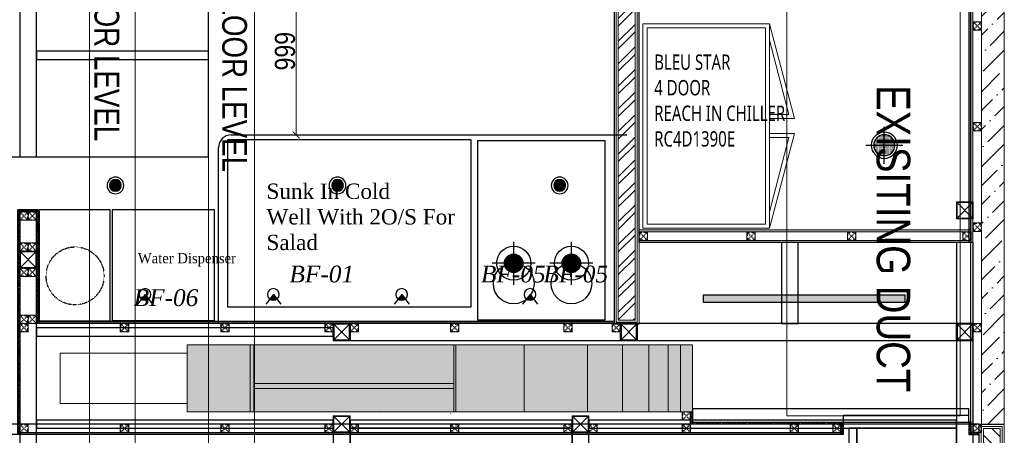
# Model space of a CAD drawing. Header units: millimetres. Extents: x -106827 to 92813, y -35754 to 7831.
# Tile 104 of 150: x -12314 to -6440, y -24677 to -22199. Entities that reach past the tile are written whole.
import ezdxf
from ezdxf.xclip import XClip

# ---------------------------------------------------------------- set-up
doc = ezdxf.new("R2010")
doc.units = ezdxf.units.MM
doc.header["$XCLIPFRAME"] = 2
doc.header["$PDMODE"] = 35
for name, pattern in [('General Arrangement Plan$0$( Hidden )', [0.375, 0.25, -0.125]), ('General Arrangement Plan$1$.5', [2, 0.5, -0.5, 0.5, -0.5]), ('General Arrangement Plan$1$CORES & SETBACK$0$HIDDEN', [0.375, 0.25, -0.125]), ('General Arrangement Plan$1$DASHED', [0.75, 0.5, -0.25])]:
    doc.linetypes.add(name, pattern=pattern)
for name, color, linetype in [('Ceiling Lights', 40, 'Continuous'), ('General Arrangement Plan$1$12-ply', 160, 'Continuous'), ('General Arrangement Plan$1$Equipment', 5, 'Continuous'), ('General Arrangement Plan$1$Equipment Name', 7, 'Continuous'), ('General Arrangement Plan$1$IDS-DOOR', 45, 'Continuous'), ('HATCH-02', 252, 'Continuous'), ('IFF-35 HEAVY', 100, 'Continuous')]:
    doc.layers.add(name, color=color, linetype=linetype)
for name, color, linetype, lineweight in [('General Arrangement Plan$0$DIM', 7, 'Continuous', 13), ('General Arrangement Plan$0$KITCHEN EQUIPMENT', 74, 'Continuous', 15), ('General Arrangement Plan$0$TEXT', 7, 'Continuous', 5), ('General Arrangement Plan$1$01_WALL-INTERNAL', 250, 'Continuous', 13), ('General Arrangement Plan$1$A-HATCH', 15, 'Continuous', 0), ('General Arrangement Plan$1$BEAM', 113, 'Continuous', 9), ('General Arrangement Plan$1$Finishes', 5, 'Continuous', 13), ('General Arrangement Plan$1$MEI- EXISTING WALLS', 1, 'Continuous', 15), ('General Arrangement Plan$1$PLASTER', 252, 'Continuous', 13), ('General Arrangement Plan$1$TILES', 104, 'Continuous', 9), ('General Arrangement Plan$1$Wall Hatch', 8, 'Continuous', 0), ('General Arrangement Plan$1$WALL NEW', 6, 'Continuous', 13), ('HVAC EXISTING DUCT', 26, 'Continuous', 15)]:
    doc.layers.add(name, color=color, linetype=linetype, lineweight=lineweight)
doc.layers.add('General Arrangement Plan$1$MH- (Structural Elements)Strc-4', color=7, linetype='Continuous', lineweight=0, true_color=0xb85b00)
doc.layers.add('General Arrangement Plan$1$MS', color=7, linetype='Continuous', lineweight=0, true_color=0x3c5977)
doc.styles.add('General Arrangement Plan$1$Standard', font='ARIALN.TTF')
doc.styles.add('General Arrangement Plan$1$style12', font='BOOKOSI.TTF')
doc.styles.add('General Arrangement Plan$1$TMH-TEXT', font='simplex.shx', dxfattribs={"width": 0.8})
doc.styles.get("Standard").update_dxf_attribs({"font": 'ARIALN.TTF'})
doc.dimstyles.new('General Arrangement Plan$1$TFS-Dim', dxfattribs={"dimtxt": 120, "dimasz": 40, "dimexe": 25, "dimexo": 25, "dimgap": 4.5, "dimtad": 1, "dimdec": 0, "dimzin": 0, "dimdsep": 46, "dimtxsty": 'General Arrangement Plan$1$Standard', "dimblk": 'General Arrangement Plan$1$_ArchTick', "dimcen": 0.09, "dimdle": 2, "dimclrd": 256, "dimclre": 8, "dimadec": 0, "dimazin": 0, "dimtfac": 1, "dimtdec": 0, "dimtofl": 0, "dimtmove": 1, "dimatfit": 3, "dimfxl": 1, "dimtolj": 1, "dimtzin": 0, "dimlwd": -1, "dimlwe": -1, "dimarcsym": 0})
pattern_1 = [(172.5, (-726867.071, -969433.78), (-6.58963561, -7.03506592), [0, -7.6, 0, -8.5, 0, -8.125]), (142.5, (-726867.071, -969433.78), (-16.23489865, -3.72068755), [0, -4.1, 0, -6.85, 0, -2.625]), (102.5, (-726862.722, -969438.128), (-11.030161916, 10.990146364), [0, -2.5, 0, -9, 0, -11.75]), (92.5, (-726862.722, -969438.128), (-13.73131425, 7.52521082), [0, -1.25, 0, -5.9, 0, -6.75])]

# ---------------------------------------------------------------- blocks, each defined once
blk = doc.blocks.new('*U280')
at = {"layer": 'General Arrangement Plan$1$A-HATCH', "lineweight": -2, "true_color": 0x939598}
h = blk.add_hatch(dxfattribs=at)
h.set_pattern_fill('ANSI32', color=252, scale=0.4)
h.set_pattern_definition([(45, (-603.8825, 0), (-2.694077, 2.694077), []), (45, (-602.0865, 0), (-2.694077, 2.694077), [])])
h.paths.add_polyline_path([(-348.74, 5), (-200.82, 5), (-200.82, 1), (-348.74, 1)])
at = {"layer": 'General Arrangement Plan$1$Finishes'}
blk.add_lwpolyline([(-349.74, 6), (-199.82, 6), (-199.82, 0), (-349.74, 0)], close=True, dxfattribs=at)
at = {"layer": 'General Arrangement Plan$1$WALL NEW'}
for points in [[(-349.24, 5.5), (-200.32, 5.5), (-200.32, 0.5), (-349.24, 0.5)], [(-348.74, 5), (-200.82, 5), (-200.82, 1), (-348.74, 1)]]:
    blk.add_lwpolyline(points, close=True, dxfattribs=at)
blk = doc.blocks.new('General Arrangement Plan$1$_ArchTick')
at = {"color": 0, "linetype": 'ByBlock', "const_width": 0.15}
blk.add_lwpolyline([(-0.5, -0.5), (0.5, 0.5)], dxfattribs=at)
blk = doc.blocks.new('*D273')
at = {"layer": 'Defpoints', "color": 0}
for p in [(10702.8, 7596.6), (10566.7, 6597.6), (10702.8, 6597.6)]:
    blk.add_point(p, dxfattribs=at)
at = {"layer": 'General Arrangement Plan$0$DIM', "color": 8, "linetype": 'General Arrangement Plan$0$( Hidden )'}
for p, q in [((10677.8, 7596.6), (10541.7, 7596.6)), ((10677.8, 6597.6), (10541.7, 6597.6))]:
    blk.add_line(p, q, dxfattribs=at)
at = {"layer": 'General Arrangement Plan$0$DIM', "color": 8}
blk.add_line((10566.7, 7598.6), (10566.7, 6595.6), dxfattribs=at)
at = {"layer": 'General Arrangement Plan$0$DIM', "color": 8, "xscale": 40, "yscale": 40, "zscale": 40}
for p, rotation in [((10566.7, 7596.6), 90), ((10566.7, 6597.6), 270)]:
    blk.add_blockref('General Arrangement Plan$1$_ArchTick', p, dxfattribs=dict(at, rotation=rotation))
at = {"layer": 'General Arrangement Plan$0$DIM', "color": 0, "insert": (10500.9, 7097.1), "char_height": 120, "attachment_point": 5, "rotation": 90, "style": 'General Arrangement Plan$1$Standard'}
blk.add_mtext('\\A1;999', dxfattribs=at)
blk = doc.blocks.new('*U278')
at = {"layer": 'General Arrangement Plan$1$A-HATCH', "lineweight": -2, "true_color": 0x939598}
h = blk.add_hatch(dxfattribs=at)
h.set_pattern_fill('ANSI32', color=252, scale=0.4)
h.set_pattern_definition([(45, (-636.7705, 0), (-2.694077, 2.694077), []), (45, (-634.9745, 0), (-2.694077, 2.694077), [])])
h.paths.add_polyline_path([(-360.62, 5), (-221.82, 5), (-221.82, 1), (-360.62, 1)])
at = {"layer": 'General Arrangement Plan$1$Finishes'}
blk.add_lwpolyline([(-361.62, 6), (-220.82, 6), (-220.82, 0), (-361.62, 0)], close=True, dxfattribs=at)
at = {"layer": 'General Arrangement Plan$1$WALL NEW'}
for points in [[(-361.12, 5.5), (-221.32, 5.5), (-221.32, 0.5), (-361.12, 0.5)], [(-360.62, 5), (-221.82, 5), (-221.82, 1), (-360.62, 1)]]:
    blk.add_lwpolyline(points, close=True, dxfattribs=at)
blk = doc.blocks.new('General Arrangement Plan$1$A$C0642dd72')
at = {"layer": 'General Arrangement Plan$1$MS', "ltscale": 10}
for p, q in [((14305.3, 5074.5), (14405.3, 5174.5)), ((14405.3, 5074.5), (14305.3, 5174.5)), ((8717.5, 4780), (8817.5, 4880)), ((8817.5, 4780), (8717.5, 4880)), ((10587.9, 4348.8), (10687.9, 4448.8)), ((10687.9, 4348.8), (10587.9, 4448.8)), ((12300.7, 4348.8), (12400.7, 4448.8)), ((12400.7, 4348.8), (12300.7, 4448.8)), ((14305.3, 4348.8), (14405.3, 4448.8)), ((14405.3, 4348.8), (14305.3, 4448.8)), ((10587.9, 3798.8), (10687.9, 3898.8)), ((10687.9, 3798.8), (10587.9, 3898.8)), ((12012.7, 3798.8), (12112.7, 3898.8)), ((12112.7, 3798.8), (12012.7, 3898.8))]:
    blk.add_line(p, q, dxfattribs=at)
for points in [[(14305.3, 5074.5), (14405.3, 5074.5), (14405.3, 5174.5), (14305.3, 5174.5)], [(14309.3, 5078.5), (14401.3, 5078.5), (14401.3, 5170.5), (14309.3, 5170.5)], [(8717.5, 4780), (8817.5, 4780), (8817.5, 4880), (8717.5, 4880)], [(8721.5, 4784), (8813.5, 4784), (8813.5, 4876), (8721.5, 4876)], [(10587.9, 4348.8), (10687.9, 4348.8), (10687.9, 4448.8), (10587.9, 4448.8)], [(10591.9, 4352.8), (10683.9, 4352.8), (10683.9, 4444.8), (10591.9, 4444.8)], [(12300.7, 4348.8), (12400.7, 4348.8), (12400.7, 4448.8), (12300.7, 4448.8)], [(12304.7, 4352.8), (12396.7, 4352.8), (12396.7, 4444.8), (12304.7, 4444.8)], [(14305.3, 4348.8), (14405.3, 4348.8), (14405.3, 4448.8), (14305.3, 4448.8)], [(14309.3, 4352.8), (14401.3, 4352.8), (14401.3, 4444.8), (14309.3, 4444.8)], [(10587.9, 3798.8), (10687.9, 3798.8), (10687.9, 3898.8), (10587.9, 3898.8)], [(10591.9, 3802.8), (10683.9, 3802.8), (10683.9, 3894.8), (10591.9, 3894.8)], [(12012.7, 3798.8), (12112.7, 3798.8), (12112.7, 3898.8), (12012.7, 3898.8)], [(12016.7, 3802.8), (12108.7, 3802.8), (12108.7, 3894.8), (12016.7, 3894.8)]]:
    blk.add_lwpolyline(points, close=True, dxfattribs=at)
blk = doc.blocks.new('*U217')
at = {"layer": 'General Arrangement Plan$1$12-ply', "true_color": 0x939598}
h = blk.add_hatch(dxfattribs=at)
h.set_pattern_fill('ANSI35', color=252, scale=2.5, angle=180)
h.set_pattern_definition([(225, (0, 4142.89), (11.22532015, -11.22532015), []), (225, (-11.225, 4142.89), (11.22532015, -11.22532015), [19.84375, -3.96875, 0, -3.96875])])
h.paths.add_polyline_path([(2694431.8, -799586.5), (2694419.8, -799586.5), (2694419.8, -804486.5), (2694431.8, -804486.5)])
at = {"layer": 'General Arrangement Plan$1$12-ply'}
blk.add_lwpolyline([(2694419.8, -799586.5), (2694431.8, -799586.5), (2694431.8, -804486.5), (2694419.8, -804486.5)], close=True, dxfattribs=at)
blk = doc.blocks.new('*U247')
at = {"layer": 'General Arrangement Plan$1$12-ply', "true_color": 0x939598}
h = blk.add_hatch(dxfattribs=at)
h.set_pattern_fill('ANSI35', color=252, scale=2.5, angle=180)
h.set_pattern_definition([(225, (0, 5489.046), (11.22532015, -11.22532015), []), (225, (-11.225, 5489.046), (11.22532015, -11.22532015), [19.84375, -3.96875, 0, -3.96875])])
h.paths.add_polyline_path([(2694431.8, -800693.2), (2694419.8, -800693.2), (2694419.8, -802033.7), (2694431.8, -802033.7)])
at = {"layer": 'General Arrangement Plan$1$12-ply'}
blk.add_lwpolyline([(2694419.8, -800693.2), (2694431.8, -800693.2), (2694431.8, -802033.7), (2694419.8, -802033.7)], close=True, dxfattribs=at)
blk = doc.blocks.new('*U218')
at = {"layer": 'General Arrangement Plan$1$12-ply', "true_color": 0x939598}
h = blk.add_hatch(dxfattribs=at)
h.set_pattern_fill('ANSI35', color=252, scale=2.5, angle=180)
h.set_pattern_definition([(225, (0, 6151.048), (11.22532015, -11.22532015), []), (225, (-11.225, 6151.048), (11.22532015, -11.22532015), [19.84375, -3.96875, 0, -3.96875])])
h.paths.add_polyline_path([(2694431.8, -800693.2), (2694419.8, -800693.2), (2694419.8, -801371.7), (2694431.8, -801371.7)])
at = {"layer": 'General Arrangement Plan$1$12-ply'}
blk.add_lwpolyline([(2694419.8, -800693.2), (2694431.8, -800693.2), (2694431.8, -801371.7), (2694419.8, -801371.7)], close=True, dxfattribs=at)
blk = doc.blocks.new('*U219')
at = {"layer": 'General Arrangement Plan$1$12-ply', "true_color": 0x939598}
h = blk.add_hatch(dxfattribs=at)
h.set_pattern_fill('ANSI35', color=252, scale=2.5, angle=180)
h.set_pattern_definition([(225, (0, 6716.975), (11.22532015, -11.22532015), []), (225, (-11.225, 6716.975), (11.22532015, -11.22532015), [19.84375, -3.96875, 0, -3.96875])])
h.paths.add_polyline_path([(2694431.8, -800699.5), (2694419.8, -800699.5), (2694419.8, -800799.5), (2694431.8, -800799.5)])
at = {"layer": 'General Arrangement Plan$1$12-ply'}
blk.add_lwpolyline([(2694419.8, -800699.5), (2694431.8, -800699.5), (2694431.8, -800799.5), (2694419.8, -800799.5)], close=True, dxfattribs=at)
blk = doc.blocks.new('General Arrangement Plan$1$A$C25013FFA')
at = {"layer": 'General Arrangement Plan$1$MS', "linetype": 'General Arrangement Plan$1$CORES & SETBACK$0$HIDDEN', "ltscale": 25}
for p, q in [((-9, 60), (35, 16)), ((35, 60), (-9, 16))]:
    blk.add_line(p, q, dxfattribs=at)
at = {"layer": 'General Arrangement Plan$1$MS', "ltscale": 25}
blk.add_lwpolyline([(-12, 13), (38, 13), (38, 63), (-12, 63)], close=True, dxfattribs=at)
blk.add_lwpolyline([(-12, 13), (38, 13), (38, 63), (-12, 63)], close=True, dxfattribs=at)
at = {"layer": 'General Arrangement Plan$1$MS', "linetype": 'General Arrangement Plan$1$.5', "ltscale": 25}
blk.add_lwpolyline([(-9, 16), (35, 16), (35, 60), (-9, 60)], close=True, dxfattribs=at)
blk = doc.blocks.new('*U220')
at = {"layer": 'General Arrangement Plan$1$12-ply', "true_color": 0x939598}
h = blk.add_hatch(dxfattribs=at)
h.set_pattern_fill('ANSI35', color=252, scale=2.5, angle=180)
h.set_pattern_definition([(225, (0, 2900.606), (11.22532015, -11.22532015), []), (225, (-11.225, 2900.606), (11.22532015, -11.22532015), [19.84375, -3.96875, 0, -3.96875])])
h.paths.add_polyline_path([(2694431.8, -800940.8), (2694419.8, -800940.8), (2694419.8, -804374.5), (2694431.8, -804374.5)])
at = {"layer": 'General Arrangement Plan$1$12-ply'}
blk.add_lwpolyline([(2694419.8, -800940.8), (2694431.8, -800940.8), (2694431.8, -804374.5), (2694419.8, -804374.5)], close=True, dxfattribs=at)
blk = doc.blocks.new('*U222')
at = {"layer": 'General Arrangement Plan$1$12-ply', "true_color": 0x939598}
h = blk.add_hatch(dxfattribs=at)
h.set_pattern_fill('ANSI35', color=252, scale=2.5, angle=180)
h.set_pattern_definition([(225, (0, 4222.472), (11.22532015, -11.22532015), []), (225, (-11.225, 4222.472), (11.22532015, -11.22532015), [19.84375, -3.96875, 0, -3.96875])])
h.paths.add_polyline_path([(2694431.8, -801959.7), (2694419.8, -801959.7), (2694419.8, -802033.7), (2694431.8, -802033.7)])
at = {"layer": 'General Arrangement Plan$1$12-ply'}
blk.add_lwpolyline([(2694419.8, -801959.7), (2694431.8, -801959.7), (2694431.8, -802033.7), (2694419.8, -802033.7)], close=True, dxfattribs=at)
blk = doc.blocks.new('*U205')
at = {"layer": 'General Arrangement Plan$1$12-ply', "true_color": 0x939598}
h = blk.add_hatch(dxfattribs=at)
h.set_pattern_fill('ANSI35', color=252, scale=2.5, angle=180)
h.set_pattern_definition([(225, (0, 8157.184), (11.22532015, -11.22532015), []), (225, (-11.225, 8157.184), (11.22532015, -11.22532015), [19.84375, -3.96875, 0, -3.96875])])
h.paths.add_polyline_path([(2694431.8, -799586.5), (2694419.8, -799586.5), (2694419.8, -800472.2), (2694431.8, -800472.2)])
at = {"layer": 'General Arrangement Plan$1$12-ply'}
blk.add_lwpolyline([(2694419.8, -799586.5), (2694431.8, -799586.5), (2694431.8, -800472.2), (2694419.8, -800472.2)], close=True, dxfattribs=at)
blk = doc.blocks.new('*U206')
at = {"layer": 'General Arrangement Plan$1$12-ply', "true_color": 0x939598}
h = blk.add_hatch(dxfattribs=at)
h.set_pattern_fill('ANSI35', color=252, scale=2.5, angle=180)
h.set_pattern_definition([(225, (0, 4228.669), (11.22532015, -11.22532015), []), (225, (-11.225, 4228.669), (11.22532015, -11.22532015), [19.84375, -3.96875, 0, -3.96875])])
h.paths.add_polyline_path([(2694431.8, -801956.5), (2694419.8, -801956.5), (2694419.8, -802030.7), (2694431.8, -802030.7)])
at = {"layer": 'General Arrangement Plan$1$12-ply'}
blk.add_lwpolyline([(2694419.8, -801956.5), (2694431.8, -801956.5), (2694431.8, -802030.7), (2694419.8, -802030.7)], close=True, dxfattribs=at)
blk = doc.blocks.new('*U207')
at = {"layer": 'General Arrangement Plan$1$PLASTER'}
h = blk.add_hatch(dxfattribs=at)
h.set_pattern_fill('AR-SAND', color=256, scale=5, angle=90)
h.set_pattern_definition(pattern_1)
h.paths.add_polyline_path([(121168.2, -848202.3), (121168.2, -848190.3), (119191.1, -848190.3), (119191.1, -848202.3)])
blk.add_lwpolyline([(121168.2, -848202.3), (121168.2, -848190.3), (119191.1, -848190.3), (119191.1, -848202.3)], close=True, dxfattribs=at)
blk = doc.blocks.new('*U210')
at = {"layer": 'General Arrangement Plan$1$PLASTER'}
h = blk.add_hatch(dxfattribs=at)
h.set_pattern_fill('AR-SAND', color=256, scale=5, angle=90)
h.set_pattern_definition(pattern_1)
h.paths.add_polyline_path([(121168.2, -848202.3), (121168.2, -848190.3), (119188.1, -848190.3), (119188.1, -848202.3)])
blk.add_lwpolyline([(121168.2, -848202.3), (121168.2, -848190.3), (119188.1, -848190.3), (119188.1, -848202.3)], close=True, dxfattribs=at)
blk = doc.blocks.new('*U211')
at = {"layer": 'General Arrangement Plan$1$TILES'}
h = blk.add_hatch(dxfattribs=at)
h.set_pattern_fill('ZIGZAG', color=256, scale=50, angle=45)
h.set_pattern_definition([(45, (0, 0), (1e-12, 8.838834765), [6.25, -6.25]), (135, (4.4194, 4.4194), (-8.838834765, 1e-12), [6.25, -6.25])])
h.paths.add_polyline_path([(98753.1, -854001.2), (105382.5, -854001.2), (105382.5, -853991.2), (98753.1, -853991.2)])
blk.add_lwpolyline([(105382.5, -854001.2), (105382.5, -853991.2), (98753.1, -853991.2), (98753.1, -854001.2)], close=True, dxfattribs=at)
blk = doc.blocks.new('*U221')
at = {"layer": 'General Arrangement Plan$1$PLASTER'}
h = blk.add_hatch(dxfattribs=at)
h.set_pattern_fill('AR-SAND', color=256, scale=5, angle=90)
h.set_pattern_definition(pattern_1)
h.paths.add_polyline_path([(127101.9, -848202.3), (127101.9, -848190.3), (119264.1, -848190.3), (119264.1, -848202.3)])
blk.add_lwpolyline([(127101.9, -848202.3), (127101.9, -848190.3), (119264.1, -848190.3), (119264.1, -848202.3)], close=True, dxfattribs=at)
blk = doc.blocks.new('*U223')
at = {"layer": 'General Arrangement Plan$1$12-ply', "true_color": 0x939598}
h = blk.add_hatch(dxfattribs=at)
h.set_pattern_fill('ANSI35', color=252, scale=2.5, angle=180)
h.set_pattern_definition([(225, (0, 8994.248), (11.22532015, -11.22532015), []), (225, (-11.225, 8994.248), (11.22532015, -11.22532015), [19.84375, -3.96875, 0, -3.96875])])
h.paths.add_polyline_path([(2694431.8, -799586.5), (2694419.8, -799586.5), (2694419.8, -799635.2), (2694431.8, -799635.2)])
at = {"layer": 'General Arrangement Plan$1$12-ply'}
blk.add_lwpolyline([(2694419.8, -799586.5), (2694431.8, -799586.5), (2694431.8, -799635.2), (2694419.8, -799635.2)], close=True, dxfattribs=at)
blk = doc.blocks.new('A$C9c8b9009')
at = {"layer": 'Ceiling Lights'}
h = blk.add_hatch(dxfattribs=at)
h.set_pattern_fill('ANGLE')
h.set_pattern_definition([(0, (-695837.934, -116287.4574), (0, 6.985), [5.08, -1.905]), (90, (-695837.934, -116287.4574), (-6.985, 4e-16), [5.08, -1.905])])
edge = h.paths.add_edge_path()
edge.add_arc((35, 35), 35, 0, 360)
for radius in [50, 35]:
    blk.add_circle((35, 35), radius, dxfattribs=at)
blk = doc.blocks.new('A$C03659140')
at = {"ltscale": 10}
for p, q in [((10587.9, 4348.8), (10687.9, 4448.8)), ((10687.9, 4348.8), (10587.9, 4448.8)), ((12300.7, 4348.8), (12400.7, 4448.8)), ((12400.7, 4348.8), (12300.7, 4448.8)), ((14305.3, 4348.8), (14405.3, 4448.8)), ((14405.3, 4348.8), (14305.3, 4448.8))]:
    blk.add_line(p, q, dxfattribs=at)
at = {"color": 3, "ltscale": 10}
for points in [[(8817.5, 5442.6), (8817.5, 10397), (8717.5, 10397), (8717.5, 5442.6)], [(8817.3, 100.3), (8817.5, 5128), (8717.5, 5128), (8717.3, 100.3)], [(13361.6, 4448.8), (13361.6, 4932.3), (13261.6, 4932.3), (13261.6, 4448.8)], [(14405.3, 4448.8), (14405.3, 4932.3), (14305.3, 4932.3), (14305.3, 4448.8)], [(10687.9, 4348.8), (12300.7, 4348.8), (12300.7, 4448.8), (10687.9, 4448.8)], [(12400.7, 4348.8), (14305.3, 4348.8), (14305.3, 4448.8), (12400.7, 4448.8)], [(14405.3, 2213.6), (14405.3, 4348.8), (14305.3, 4348.8), (14305.3, 2213.6)], [(10687.7, 100.1), (10687.7, 3798.8), (10587.7, 3798.8), (10587.7, 100.1)], [(12112.7, 1213.3), (12112.7, 3798.1), (12012.7, 3798.1), (12012.7, 1213.3)]]:
    blk.add_lwpolyline(points, close=True, dxfattribs=at)
at = {"color": 30, "ltscale": 10}
blk.add_lwpolyline([(8817.1, 6023.2), (9844.5, 6023.1), (9844.5, 6073.1), (8817.1, 6073.2)], close=True, dxfattribs=at)
at = {"color": 6, "ltscale": 10}
for points in [[(8817.4, 4374.9), (10587.9, 4374.8), (10587.9, 4422.8), (8817.4, 4422.9)], [(8817.3, 3824.9), (10587.8, 3824.9), (10587.8, 3872.9), (8817.3, 3872.9)], [(10687.8, 3824.9), (12012.7, 3824.8), (12012.7, 3872.8), (10687.8, 3872.9)], [(12112.7, 3824.8), (14305.3, 3824.7), (14305.3, 3872.7), (12112.7, 3872.8)], [(13710.7, 2187.6), (13710.8, 3824.7), (13662.8, 3824.7), (13662.7, 2187.6)]]:
    blk.add_lwpolyline(points, close=True, dxfattribs=at)
at = {"color": 4, "ltscale": 10}
for points in [[(10587.9, 4348.8), (10687.9, 4348.8), (10687.9, 4448.8), (10587.9, 4448.8)], [(10591.9, 4352.8), (10683.9, 4352.8), (10683.9, 4444.8), (10591.9, 4444.8)], [(12300.7, 4348.8), (12400.7, 4348.8), (12400.7, 4448.8), (12300.7, 4448.8)], [(12304.7, 4352.8), (12396.7, 4352.8), (12396.7, 4444.8), (12304.7, 4444.8)], [(14305.3, 4348.8), (14405.3, 4348.8), (14405.3, 4448.8), (14305.3, 4448.8)], [(14309.3, 4352.8), (14401.3, 4352.8), (14401.3, 4444.8), (14309.3, 4444.8)]]:
    blk.add_lwpolyline(points, close=True, dxfattribs=at)
blk = doc.blocks.new('A$C37a6d5c1')
at = {"layer": 'Ceiling Lights', "ltscale": 4}
h = blk.add_hatch(dxfattribs=at)
h.set_pattern_fill('ANGLE', color=256)
h.set_pattern_definition([(0, (-40702.965, 3064.238), (0, 6.985), [5.08, -1.905]), (90, (-40702.965, 3064.238), (-6.985, 4e-16), [5.08, -1.905])])
h.paths.add_polyline_path([(0, 46.2), (1200, 46.2), (1200, 0), (0, 0)])
at = {"layer": 'Ceiling Lights', "color": 1, "ltscale": 4}
blk.add_lwpolyline([(0, 46.2), (1200, 46.2), (1200, 0), (0, 0)], close=True, dxfattribs=at)
blk = doc.blocks.new('A$C8943ec76')
at = {"layer": 'Ceiling Lights'}
h = blk.add_hatch(dxfattribs=at)
h.set_pattern_fill('ANGLE', color=256)
h.set_pattern_definition([(0, (-735781.389, -109566.9535), (0, 6.985), [5.08, -1.905]), (90, (-735781.389, -109566.9535), (-6.985, 4e-16), [5.08, -1.905])])
h.paths.add_polyline_path([(44.3, 58.1), (23.1, 30.3, 0.337602), (65.5, 30.3)])
for q in [(0, 0), (88.6, 0)]:
    blk.add_line((44.3, 58.1), q, dxfattribs=at)
blk.add_circle((44.3, 58.1), 35, dxfattribs=at)
blk = doc.blocks.new('GFG')
at = {"layer": 'HATCH-02'}
h = blk.add_hatch(dxfattribs=at)
h.set_pattern_fill('DOTS', color=256, scale=50)
h.set_pattern_definition([(0, (0, 0), (1.5625, 3.125), [0, -3.125])])
edge = h.paths.add_edge_path()
edge.add_arc((125707.9, 23646.4), 63, 0, 360)
at = {"layer": 'Ceiling Lights', "color": 3, "linetype": 'ByBlock', "ltscale": 0.5}
for p, q in [((125707.9, 23535.9), (125707.9, 23757)), ((125597.4, 23646.4), (125818.5, 23646.4))]:
    blk.add_line(p, q, dxfattribs=at)
for radius in [78, 63]:
    blk.add_circle((125707.9, 23646.4), radius, dxfattribs=at)
blk = doc.blocks.new('A$C75387725')
at = {"layer": 'Ceiling Lights'}
h = blk.add_hatch(dxfattribs=at)
h.set_pattern_fill('ANGLE', color=256)
h.set_pattern_definition([(0, (-39042.6495, -18350.081), (0, 6.985), [5.08, -1.905]), (90, (-39042.6495, -18350.081), (-6.985, 4e-16), [5.08, -1.905])])
edge = h.paths.add_edge_path()
edge.add_arc((128.5, 128.5), 55.4, 0, 360)
for p, q in [((128.5, 0), (128.5, 257)), ((257, 128.5), (0, 128.5))]:
    blk.add_line(p, q, dxfattribs=at)
for radius in [101.6, 55.4]:
    blk.add_circle((128.5, 128.5), radius, dxfattribs=at)
blk = doc.blocks.new('General Arrangement Plan')
at = {"layer": 'General Arrangement Plan$1$Wall Hatch', "true_color": 0xc7c8ca}
h = blk.add_hatch(dxfattribs=at)
h.set_pattern_fill('ANSI36', color=9, scale=25)
h.paths.add_polyline_path([(12932.4, 14018.9), (12932.4, 13882.8), (14653.2, 13882.8), (14656, 4873.7), (14791.6, 4873.7), (14788.9, 14018.6)])
at = {"layer": 'General Arrangement Plan$1$Wall Hatch', "true_color": 0x939598}
h = blk.add_hatch(color=252, dxfattribs=at)
h.dxf.hatch_style = 1
h.paths.add_polyline_path([(9916.9, 5346.9), (12932.4, 5346.9), (12932.4, 4946.9), (9916.9, 4946.9)])
at = {"layer": 'General Arrangement Plan$0$KITCHEN EQUIPMENT'}
for points in [[(12636.1, 7261.1), (13391.1, 7261.1), (13391.1, 6041.1), (12636.1, 6041.1)], [(12661.1, 7236.1), (13366.1, 7236.1), (13366.1, 6066.1), (12661.1, 6066.1)]]:
    blk.add_lwpolyline(points, close=True, dxfattribs=at)
for points in [[(13391.1, 6695.1), (13539.6, 6695.1), (13391.1, 7261.1)], [(13391.1, 6720.1), (13507.2, 6720.1), (13391.1, 7162.6)], [(13391.1, 6607), (13539.6, 6607), (13391.1, 6041.1)], [(13391.1, 6582), (13507.2, 6582), (13391.1, 6139.5)]]:
    blk.add_lwpolyline(points, dxfattribs=at)
at = {"layer": 'General Arrangement Plan$1$BEAM', "linetype": 'General Arrangement Plan$0$( Hidden )', "ltscale": 11}
for points in [[(9607.6, 13882.8), (9607.6, 877.8), (9334.2, 877.8), (9334.2, 13882.8)], [(10318.6, 13772.8), (10318.6, 877.8), (10045.1, 877.8), (10045.1, 13772.8)]]:
    blk.add_lwpolyline(points, close=True, dxfattribs=at)
at = {"layer": 'General Arrangement Plan$1$Equipment', "color": 32, "ltscale": 0.2}
for p, q in [((10179.5, 6597.6), (12538.9, 6597.6)), ((10104.5, 5472.5), (10104.5, 6522.6))]:
    blk.add_line(p, q, dxfattribs=at)
at = {"layer": 'General Arrangement Plan$1$Equipment'}
for points in [[(10160.1, 5571.5), (10160.1, 6571.3), (11610, 6571.3), (11610, 5571.5)], [(11648.2, 5496.2), (12410.2, 5496.2), (12410.2, 6563), (11648.2, 6563)], [(9469.9, 5490.9), (10079.5, 5490.9), (10079.5, 6151.3), (9469.9, 6151.3)]]:
    blk.add_lwpolyline(points, close=True, dxfattribs=at)
at = {"layer": 'General Arrangement Plan$1$Equipment', "color": 32, "ltscale": 0.2}
blk.add_lwpolyline([(9034.4, 5490.1), (9457.1, 5490.1), (9457.1, 6151.3), (9034.4, 6151.3)], close=True, dxfattribs=at)
at = {"layer": 'General Arrangement Plan$1$Equipment', "linetype": 'General Arrangement Plan$1$DASHED', "ltscale": 0.1}
blk.add_circle((9248.4, 5757.2), 172.7, dxfattribs=at)
at = {"layer": 'General Arrangement Plan$1$Equipment'}
for centre in [(11864.9, 5711.4), (12209.1, 5711.4)]:
    blk.add_circle(centre, 121.2, dxfattribs=at)
at = {"layer": 'General Arrangement Plan$1$Equipment', "color": 32, "ltscale": 0.2}
blk.add_arc((10179.5, 6522.6), 75, 90, 180, dxfattribs=at)
at = {"layer": 'General Arrangement Plan$1$IDS-DOOR', "color": 45}
for points in [[(14581, 4884.7), (14581, 4964.6), (12932.4, 4964.6), (12932.4, 4884.7)], [(14581, 4884.7), (14581, 4924.6), (13830.1, 4924.6), (13830.1, 4884.7)]]:
    blk.add_lwpolyline(points, close=True, dxfattribs=at)
at = {"layer": 'General Arrangement Plan$1$MEI- EXISTING WALLS', "color": 18, "true_color": 0x000000}
for p, q in [((14791.5, 4871.9), (14791.5, 14018.6)), ((14656, 5036.9), (14656, 13882.8))]:
    blk.add_line(p, q, dxfattribs=at)
at = {"layer": 'General Arrangement Plan$1$MEI- EXISTING WALLS', "color": 252, "true_color": 0x939598}
blk.add_line((8993.2, 6151.3, -0.1), (8918.2, 6151.3, -0.1), dxfattribs=at)
at = {"layer": 'General Arrangement Plan$1$MEI- EXISTING WALLS'}
for p, q in [((11069.1, 4940.9), (11069.1, 4939.7)), ((11487.4, 4937.4), (11487.4, 4938.6))]:
    blk.add_line(p, q, dxfattribs=at)
at = {"layer": 'General Arrangement Plan$1$MEI- EXISTING WALLS', "color": 18, "true_color": 0x000000}
blk.add_lwpolyline([(9916.9, 5296.9), (9916.9, 4996.9), (9160, 4996.9), (9160, 5296.9)], close=True, dxfattribs=at)
at = {"layer": 'General Arrangement Plan$1$MH- (Structural Elements)Strc-4'}
blk.add_lwpolyline([(12932.4, 14018.9), (12932.4, 13882.8), (14653.2, 13882.8), (14656, 4873.7), (14791.6, 4873.7), (14788.9, 14018.6), (12932.4, 14018.9)], dxfattribs=at)
at = {"layer": 'General Arrangement Plan$1$MH- (Structural Elements)Strc-4', "lineweight": 5}
blk.add_lwpolyline([(10293.8, 5346.9), (9916.9, 5346.9), (9916.9, 4946.9), (10293.8, 4946.9)], dxfattribs=at)
at = {"layer": 'General Arrangement Plan$1$MH- (Structural Elements)Strc-4', "lineweight": 9}
for points in [[(10314.8, 5346.9), (10293.8, 5346.9), (10293.8, 4946.9), (10314.8, 4946.9)], [(11508.4, 5346.9), (11508.4, 4946.9), (11518.9, 4946.9), (11518.9, 5346.9)]]:
    blk.add_lwpolyline(points, close=True, dxfattribs=at)
for points in [[(11508.4, 5346.9), (10314.8, 5346.9)], [(11518.9, 4946.9), (12932.4, 4946.9), (12932.4, 5346.9), (11518.9, 5346.9)], [(11927.3, 4946.9), (11927.3, 5346.9)], [(11508.4, 5116.5), (10314.8, 5116.5)], [(11508.4, 5085.1), (10314.8, 5085.1)], [(10314.8, 4946.9), (11508.4, 4946.9)]]:
    blk.add_lwpolyline(points, dxfattribs=at)
at = {"layer": 'General Arrangement Plan$1$MH- (Structural Elements)Strc-4', "lineweight": 0}
for points in [[(12304.2, 4946.9), (12304.2, 5346.9)], [(12513.6, 4946.9), (12513.6, 5346.9)], [(12670.7, 4946.9), (12670.7, 5346.9)], [(12785.9, 4946.9), (12785.9, 5346.9)], [(12859.2, 4946.9), (12859.2, 5346.9)]]:
    blk.add_lwpolyline(points, dxfattribs=at)
at = {"layer": 'General Arrangement Plan$1$Wall Hatch'}
blk.add_lwpolyline([(9916.9, 5346.9), (12932.4, 5346.9), (12932.4, 4946.9), (9916.9, 4946.9)], close=True, dxfattribs=at)
at = {"layer": 'General Arrangement Plan$1$01_WALL-INTERNAL', "yscale": 25, "zscale": 25, "rotation": 270}
for name, p, xscale in [('*U278', (12463.9, 14509), -25), ('*U280', (14641.6, -3871.6), 25)]:
    blk.add_blockref(name, p, dxfattribs=dict(at, xscale=xscale))
at = {"layer": 'General Arrangement Plan$1$12-ply'}
for name, p in [('*U247', (-2685513.7, 806844.4, -0.1)), ('*U218', (-2685401.7, 806844.4, -0.1)), ('*U206', (-2681499.4, 806903.4)), ('*U222', (-2680601.7, 806844.4, -0.1))]:
    blk.add_blockref(name, p, dxfattribs=at)
for name, p, rotation in [('*U219', (-791781.3, -2688280.6, -0.1), 90), ('*U220', (813404.7, 2699904.5), 270), ('*U205', (813404.7, 2699304.5), 270), ('*U217', (813404.7, 2699242.5, -0.1), 270)]:
    blk.add_blockref(name, p, dxfattribs=dict(at, rotation=rotation))
at = {"layer": 'General Arrangement Plan$1$12-ply', "xscale": -1}
blk.add_blockref('*U222', (2709012.8, 806844.4), dxfattribs=at)
at = {"layer": 'General Arrangement Plan$1$12-ply', "xscale": -1, "rotation": 90}
blk.add_blockref('*U223', (-784993.6, 2699242.5, 0.1), dxfattribs=at)
at = {"layer": 'General Arrangement Plan$1$MS', "ltscale": 10}
blk.add_blockref('General Arrangement Plan$1$A$C0642dd72', (200.7, 1023.9), dxfattribs=at)
at = {"layer": 'General Arrangement Plan$1$MS', "ltscale": 25, "rotation": 180}
for p in [(14643, 7285.7), (14643, 6685.7), (14643, 6085.7), (14643, 5485.7), (14643, 4885.7)]:
    blk.add_blockref('General Arrangement Plan$1$A$C25013FFA', p, dxfattribs=at)
at = {"layer": 'General Arrangement Plan$1$MS', "ltscale": 25, "xscale": -1, "rotation": 180}
for p in [(8930.2, 6152.3, -0.1), (8980.2, 6152.3, -0.1), (12625.9, 6032.1, -0.1), (13268, 6032.1, -0.1), (13868, 6032.1, -0.1), (14556, 6032.1, -0.1), (8930.2, 5966.9), (8980.2, 5966.9), (8930.2, 5816.9), (8980.2, 5816.9), (8930.2, 5535.7, -0.1), (8980.2, 5535.7, -0.1), (8930.2, 5485.7, -0.1), (9530.2, 5485.7, -0.1), (10130.2, 5485.7, -0.1), (10750.6, 5485.7), (10900.6, 5485.7), (11500.6, 5485.7), (12175.4, 5485.7), (12463.4, 5485.7), (12882.4, 4959.9), (8930.2, 4885.7, -0.1), (9530.2, 4885.7, -0.1), (10130.2, 4885.7, -0.1), (10750.6, 4885.7), (10900.6, 4885.7), (11500.6, 4885.7), (12175.4, 4885.7), (12325.4, 4885.7), (12882.4, 4885.7), (13525.4, 4885.7), (13780.1, 4885.7, -0.1)]:
    blk.add_blockref('General Arrangement Plan$1$A$C25013FFA', p, dxfattribs=at)
at = {"layer": 'General Arrangement Plan$1$PLASTER', "xscale": -1, "rotation": 90}
blk.add_blockref('*U221', (-833599.4, 131924.6), dxfattribs=at)
at = {"layer": 'General Arrangement Plan$1$PLASTER', "xscale": -1}
for name, p in [('*U207', (133782.1, 854221.4)), ('*U210', (133779.1, 854159.4, -0.1))]:
    blk.add_blockref(name, p, dxfattribs=at)
at = {"layer": 'General Arrangement Plan$1$TILES', "rotation": 269.9999999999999}
blk.add_blockref('*U211', (868582.2, 111413.5), dxfattribs=at)
at = {"layer": 'General Arrangement Plan$0$TEXT', "color": 1, "char_height": 100, "attachment_point": 7, "style": 'General Arrangement Plan$1$Standard'}
for s, insert in [('{\\fTimes New Roman|b0|i1|c0|p18;BF-01}', (10527, 5716.9)), ('{\\fTimes New Roman|b0|i1|c0|p18;BF-05}', (11669.6, 5716.9)), ('{\\fTimes New Roman|b0|i1|c0|p18;BF-05}', (12042, 5716.9)), ('{\\fTimes New Roman|b0|i1|c0|p18;BF-06}', (9597.7, 5576.1))]:
    blk.add_mtext(s, dxfattribs=dict(at, insert=insert))
at = {"layer": 'General Arrangement Plan$1$BEAM', "char_height": 147.925, "width": 5195.333, "attachment_point": 7, "rotation": 270, "style": 'General Arrangement Plan$1$TMH-TEXT'}
for s, insert in [('{\\fArial|b0|i0|c0|p34;\\C5;BOTTOM OF MS SECTION @9\'-4" FROM RAW FLOOR LEVEL}', (9334.2, 11300.1)), ('{\\fArial|b0|i0|c0|p34;\\C5;BOTTOM OF MS SECTION @13\'-11" FROM RAW FLOOR LEVEL}', (10096.3, 11300.1))]:
    blk.add_mtext(s, dxfattribs=dict(at, insert=insert))
at = {"layer": 'General Arrangement Plan$1$Equipment Name', "color": 0, "char_height": 91.44, "attachment_point": 1, "style": 'General Arrangement Plan$1$style12'}
for s, insert, width in [('{\\fMicrosoft YaHei UI|b0|i0|c0|p34;\\W0.75;BLEU STAR \\P4 DOOR \\PREACH IN CHILLER \\PRC4D1390E}', (12703.2, 7077.5), 1255.562), ('\\A1;\\pxql;Sunk In Cold \\PWell With 2O/S For Salad', (10390.4, 6307.8), 1186.124)]:
    blk.add_mtext(s, dxfattribs=dict(at, insert=insert, width=width))
at = {"layer": 'General Arrangement Plan$1$Equipment Name', "color": 0, "extrusion": (2.14625e-08, -1.04836e-07, 1), "insert": (10245, 5812.7), "char_height": 60.96, "width": 622.304, "attachment_point": 9, "text_direction": (1, 0, 0), "style": 'General Arrangement Plan$1$style12'}
blk.add_mtext('\\pxql;{\\W0.95;Water Dispenser}', dxfattribs=at)
at = {"layer": 'General Arrangement Plan$0$DIM', "color": 9, "true_color": 0xc7c8ca}
dim = blk.add_linear_dim(base=(10566.7, 6597.6), p1=(10702.8, 7596.6), p2=(10702.8, 6597.6), angle=90, dimstyle='General Arrangement Plan$1$TFS-Dim', override={"dimclrd": 8}, dxfattribs=at)
dim.commit()
dim.dimension.update_dxf_attribs({"geometry": '*D273', "text_midpoint": (10500.9, 7097.1)})

msp = doc.modelspace()

# ---------------------------------------------------------------- linework, layer by layer
at = {"layer": 'IFF-35 HEAVY', "ltscale": 100}
msp.add_lwpolyline([(-8617.8, -23527.9), (-8617.8, -17951.5), (-16822.3, -17951.5), (-16820.9, -15832.4), (-7991.2, -15832.4), (-7991.2, -16745.5), (-6652.7, -16745.5, -0.414214), (-6650.7, -16747.5), (-6650.7, -23527.9), (-8617.8, -23527.9)], format="xyb", dxfattribs=at)
msp.add_lwpolyline([(-21123.5, -23017.6), (-11186.5, -23017.6), (-11186.5, -18100.9), (-8767.8, -18100.9), (-8767.8, -23998.8), (-12201.5, -23998.8), (-12201.5, -23332.2), (-12325.5, -23332.2), (-12325.5, -24672.8), (-13662.2, -24673.4), (-13662.2, -23332.8), (-13786.2, -23332.2), (-13786.2, -24595.7), (-14938.7, -24595.7), (-14938.7, -23332.2), (-15062.7, -23332.2), (-15062.9, -28585), (-19413.5, -28584.4)], dxfattribs=at)

# ---------------------------------------------------------------- next in the draw order: block references
at = {"color": 7}
ref = msp.add_blockref('General Arrangement Plan', (-21231.7, -29484.1), dxfattribs=at)
XClip(ref).set_block_clipping_path([(48.7190010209, -107.5186207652), (15251.6043912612, 15253.5715002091)])

# ---------------------------------------------------------------- next in the draw order: linework, layer by layer
for points in [[(-15025.7, -28359.5), (-6590.1, -28359.5), (-6590.1, -24611.7), (-15025.7, -24611.7)], [(-9018.2, -24635.3), (-10343, -24635.3), (-10343, -25945.2), (-9018.2, -25945.2)], [(-6725.7, -24635.5), (-7320.2, -24635.5), (-7320.2, -26272.6), (-6725.7, -26272.6)]]:
    msp.add_lwpolyline(points, close=True, dxfattribs=at)
at = {"layer": 'HVAC EXISTING DUCT', "linetype": 'Continuous', "ltscale": 4}
msp.add_lwpolyline([(-7736.7, -16523.6), (-7736.7, -24561.1), (-6703.2, -24561.1), (-6703.2, -16523.6)], close=True, dxfattribs=at)

# ---------------------------------------------------------------- next in the draw order: block references
at = {"color": 7}
for name, p in [('A$C03659140', (-21031, -28460.2)), ('A$C75387725', (-9495.3, -23780)), ('A$C75387725', (-9151.1, -23780))]:
    msp.add_blockref(name, p, dxfattribs=at)
at = {"layer": 'Ceiling Lights', "xscale": -1, "rotation": 270}
msp.add_blockref('GFG', (-30802.5, -148655.8), dxfattribs=at)
at = {"layer": 'Ceiling Lights', "color": 7, "xscale": -1, "rotation": 180}
for p in [(-11777.9, -23152.3), (-10452.7, -23152.3), (-9127.5, -23152.3)]:
    msp.add_blockref('A$C9c8b9009', p, dxfattribs=at)
at = {"layer": 'Ceiling Lights', "color": 7, "xscale": -1}
for p in [(-11521.7, -23895.6), (-10756.2, -23895.6), (-9990.7, -23895.6), (-9225.2, -23895.6)]:
    msp.add_blockref('A$C8943ec76', p, dxfattribs=at)
at = {"layer": 'Ceiling Lights', "color": 7}
msp.add_blockref('A$C37a6d5c1', (-8234.2, -23886.2, 0), dxfattribs=at)

# ---------------------------------------------------------------- next in the draw order: texts
at = {"layer": 'HVAC EXISTING DUCT', "linetype": 'Continuous', "ltscale": 4}
msp.add_text('EXISITING DUCT', height=200, rotation=270, dxfattribs=at).set_placement((-7201.4, -22588.7))

doc.saveas('drawing.dxf')
